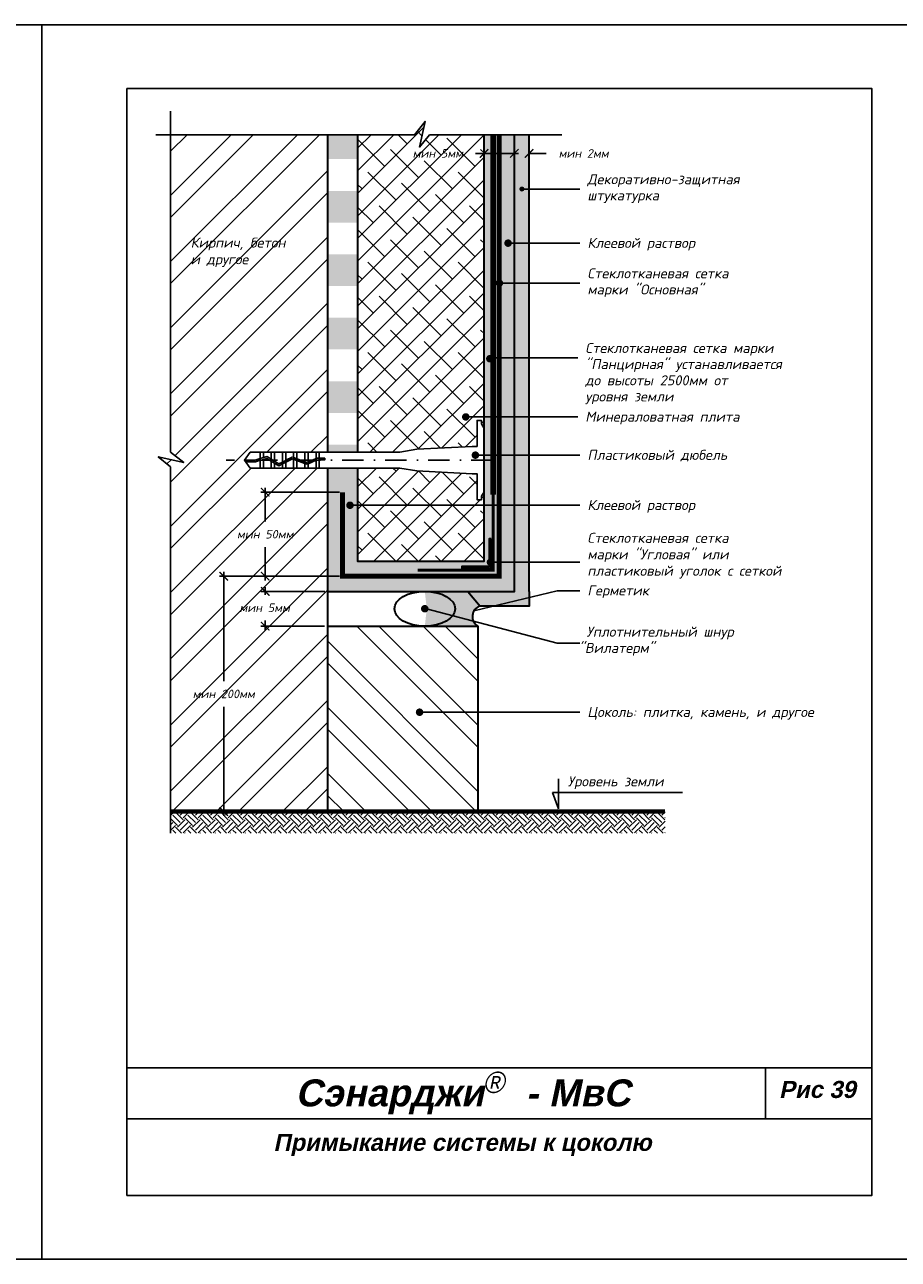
# Model space of a CAD drawing. Header units: inches. Extents: x 47 to 4151, y -1120 to 1902.
# Tile 74 of 93: x 1726 to 1932, y 610 to 900. Entities that reach past the tile are written whole.
import ezdxf

# ---------------------------------------------------------------- set-up
doc = ezdxf.new("R2010")
doc.units = ezdxf.units.IN
doc.header["$LTSCALE"] = 10
doc.header["$MEASUREMENT"] = 0
for name, pattern in [('DASHDOT', [1, 0.5, -0.25, 0, -0.25]), ('HIDDEN', [0.375, 0.25, -0.125]), ('HIDDENX2', [0.75, 0.5, -0.25])]:
    doc.linetypes.add(name, pattern=pattern)
doc.layers.add('dim', color=160, linetype='Continuous', lineweight=15)
doc.layers.add('Layer1', color=108, linetype='Continuous', lineweight=30)
for name, color, linetype in [('DUBEL', 142, 'Continuous'), ('hatch', 240, 'Continuous'), ('ndp', 242, 'Continuous'), ('ramka', 248, 'Continuous')]:
    doc.layers.add(name, color=color, linetype=linetype)
doc.layers.add('list', color=5, linetype='Continuous', plot=False)
doc.styles.add('ndp', font='ARIALBD.TTF', dxfattribs={"oblique": 12})
doc.styles.add('style2', font='romans.shx', dxfattribs={"oblique": 12})
doc.dimstyles.new('1', dxfattribs={"dimtxt": 2, "dimasz": 2, "dimexe": 1, "dimexo": 0.7, "dimgap": 2, "dimtad": 0, "dimtih": 1, "dimtoh": 1, "dimdec": 4, "dimzin": 0, "dimdsep": 46, "dimtxsty": 'style2', "dimblk": 'ARCHTICK', "dimcen": 1.5, "dimdle": 1, "dimadec": 0, "dimazin": 0, "dimtfac": 1, "dimtdec": 4, "dimtofl": 0, "dimtmove": 0, "dimatfit": 2, "dimldrblk": 'DOTSMALL', "dimfxl": 1, "dimtolj": 1, "dimtzin": 0, "dimarcsym": 0})
pattern_1 = [(45, (0, 0), (-2.651650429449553, 2.651650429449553), []), (135, (0, 0), (-7.954951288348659, 2.651650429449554), [9.375, -5.625])]

# ---------------------------------------------------------------- blocks, each defined once
blk = doc.blocks.new('_ArchTick')
at = {"layer": 'DUBEL', "color": 0, "const_width": 0.15}
blk.add_lwpolyline([(-0.5, -0.5), (0.5, 0.5)], dxfattribs=at)
blk = doc.blocks.new('*D291')
at = {"layer": 'Defpoints', "color": 0}
for p in [(1773.260551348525, 770.8175057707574), (1791.235335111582, 770.8175057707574), (1797.622059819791, 715.5329169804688)]:
    blk.add_point(p, dxfattribs=at)
at = {"layer": 'dim', "color": 0, "lineweight": -2}
for p, q in [((1773.260551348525, 771.8175057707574), (1773.260551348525, 746.1844097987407)), ((1790.535335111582, 770.8175057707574), (1772.260551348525, 770.8175057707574)), ((1773.260551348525, 714.5329169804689), (1773.260551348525, 740.1660129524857)), ((1796.922059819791, 715.5329169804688), (1772.260551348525, 715.5329169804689))]:
    blk.add_line(p, q, dxfattribs=at)
at = {"layer": 'dim', "color": 0, "lineweight": -2, "xscale": 2, "yscale": 2, "zscale": 2}
for p, rotation in [((1773.260551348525, 770.8175057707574), 90), ((1773.260551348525, 715.5329169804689), 270)]:
    blk.add_blockref('_ArchTick', p, dxfattribs=dict(at, rotation=rotation))
at = {"layer": 'dim', "color": 0, "insert": (1773.260551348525, 743.1752113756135), "char_height": 2, "attachment_point": 5, "style": 'style2'}
blk.add_mtext('\\A1;{\\fRomanS|b0|i0|c204|p2;мин 200мм}', dxfattribs=at)
blk = doc.blocks.new('_DotSmall')
at = {"layer": 'DUBEL', "color": 0, "const_width": 0.5}
blk.add_lwpolyline([(-0.0625, 0, 1), (0.0625, 0, 1)], format="xyb", close=True, dxfattribs=at)
blk = doc.blocks.new('*D290')
at = {"layer": 'Defpoints', "color": 0}
for p in [(1782.999309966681, 767.2682053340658), (1797.684559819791, 767.2682053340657), (1797.622059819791, 759.0931188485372)]:
    blk.add_point(p, dxfattribs=at)
at = {"layer": 'dim', "color": 0, "lineweight": -2}
for p, q in [((1796.984559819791, 767.2682053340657), (1781.999309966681, 767.2682053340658)), ((1782.999309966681, 768.2682053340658), (1782.999309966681, 766.423377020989)), ((1782.999309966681, 758.0931188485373), (1782.999309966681, 760.4049801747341)), ((1796.922059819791, 759.0931188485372), (1781.999309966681, 759.0931188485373))]:
    blk.add_line(p, q, dxfattribs=at)
at = {"layer": 'dim', "color": 0, "lineweight": -2, "xscale": 2, "yscale": 2, "zscale": 2}
for p, rotation in [((1782.999309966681, 767.2682053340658), 90), ((1782.999309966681, 759.0931188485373), 270)]:
    blk.add_blockref('_ArchTick', p, dxfattribs=dict(at, rotation=rotation))
at = {"layer": 'dim', "color": 0, "insert": (1782.873373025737, 763.4141785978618), "char_height": 2, "attachment_point": 5, "style": 'style2'}
blk.add_mtext('\\A1;{\\fRomanS|b0|i0|c204|p2;мин 5мм}', dxfattribs=at)
blk = doc.blocks.new('*D289')
at = {"layer": 'Defpoints', "color": 0}
for p in [(1782.999309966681, 790.5454409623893), (1801.171360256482, 790.5454409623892), (1801.171360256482, 770.8175057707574)]:
    blk.add_point(p, dxfattribs=at)
at = {"layer": 'dim', "color": 0, "lineweight": -2}
for p, q in [((1800.471360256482, 790.5454409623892), (1781.999309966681, 790.5454409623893)), ((1782.999309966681, 791.5454409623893), (1782.999309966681, 783.6906717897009)), ((1782.999309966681, 769.8175057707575), (1782.999309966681, 777.6722749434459)), ((1800.471360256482, 770.8175057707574), (1781.999309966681, 770.8175057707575))]:
    blk.add_line(p, q, dxfattribs=at)
at = {"layer": 'dim', "color": 0, "lineweight": -2, "xscale": 2, "yscale": 2, "zscale": 2}
for p, rotation in [((1782.999309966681, 790.5454409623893), 90), ((1782.999309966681, 770.8175057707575), 270)]:
    blk.add_blockref('_ArchTick', p, dxfattribs=dict(at, rotation=rotation))
at = {"layer": 'dim', "color": 0, "insert": (1782.999309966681, 780.6814733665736), "char_height": 2, "attachment_point": 5, "style": 'style2'}
blk.add_mtext('\\A1;{\\fRomanS|b0|i0|c204|p2;мин 50мм}', dxfattribs=at)
blk = doc.blocks.new('*D288')
at = {"layer": 'Defpoints', "color": 0}
for p in [(1834.433077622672, 870.1373753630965), (1834.433077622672, 868.9686773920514), (1841.531678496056, 868.3852797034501)]:
    blk.add_point(p, dxfattribs=at)
at = {"layer": 'dim', "color": 0, "lineweight": -2}
for p, q in [((1834.433077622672, 870.1373753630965), (1832.433077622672, 870.1373753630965)), ((1834.433077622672, 869.6686773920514), (1834.433077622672, 871.1373753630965)), ((1842.531678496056, 870.1373753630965), (1834.433077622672, 870.1373753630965)), ((1841.531678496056, 869.0852797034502), (1841.531678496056, 871.1373753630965))]:
    blk.add_line(p, q, dxfattribs=at)
at = {"layer": 'dim', "color": 0, "lineweight": -2, "xscale": 2, "yscale": 2, "zscale": 2, "rotation": 180}
blk.add_blockref('_ArchTick', (1834.433077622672, 870.1373753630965), dxfattribs=at)
at = {"layer": 'dim', "color": 0, "lineweight": -2, "xscale": 2, "yscale": 2, "zscale": 2}
blk.add_blockref('_ArchTick', (1841.531678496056, 870.1373753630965), dxfattribs=at)
at = {"layer": 'dim', "color": 0, "insert": (1823.556409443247, 870.1373753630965), "char_height": 2, "attachment_point": 5, "style": 'style2'}
blk.add_mtext('\\A1;{\\fRomanS|b0|i0|c204|p2;мин }5{\\fRomanS|b0|i0|c204|p2;мм}', dxfattribs=at)
blk = doc.blocks.new('*D287')
at = {"layer": 'Defpoints', "color": 0}
for p in [(1844.987133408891, 870.1373753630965), (1841.531678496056, 868.3852797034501), (1844.987133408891, 868.2684729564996)]:
    blk.add_point(p, dxfattribs=at)
at = {"layer": 'dim', "color": 0, "lineweight": -2}
for p, q in [((1841.531678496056, 870.1373753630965), (1839.531678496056, 870.1373753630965)), ((1841.531678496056, 869.0852797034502), (1841.531678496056, 871.1373753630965)), ((1844.987133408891, 868.9684729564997), (1844.987133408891, 871.1373753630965)), ((1844.987133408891, 870.1373753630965), (1848.987133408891, 870.1373753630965))]:
    blk.add_line(p, q, dxfattribs=at)
at = {"layer": 'dim', "color": 0, "lineweight": -2, "xscale": 2, "yscale": 2, "zscale": 2}
blk.add_blockref('_ArchTick', (1841.531678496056, 870.1373753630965), dxfattribs=at)
at = {"layer": 'dim', "color": 0, "lineweight": -2, "xscale": 2, "yscale": 2, "zscale": 2, "rotation": 180}
blk.add_blockref('_ArchTick', (1844.987133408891, 870.1373753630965), dxfattribs=at)
at = {"layer": 'dim', "color": 0, "insert": (1857.806754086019, 870.1373753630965), "char_height": 2, "attachment_point": 5, "style": 'style2'}
blk.add_mtext('\\A1;{\\fRomanS|b0|i0|c204|p2;мин 2мм}', dxfattribs=at)

msp = doc.modelspace()

# ---------------------------------------------------------------- hatches: boundary and pattern name
at = {"layer": 'dim'}
h = msp.add_hatch(dxfattribs=at)
h.set_pattern_fill('ANSI38', color=1, scale=30, style=0)
h.set_pattern_definition(pattern_1)
h.paths.add_polyline_path([(1834.433077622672, 874.5237367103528), (1821.62700037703, 874.5237367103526), (1819.255018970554, 871.6373980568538), (1820.567180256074, 877.6384103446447), (1818.112447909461, 874.5237367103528), (1804.720660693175, 874.5237367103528), (1804.720660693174, 799.9670572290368), (1814.627256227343, 799.9670572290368), (1818.589904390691, 800.642613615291), (1831.646411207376, 801.3239587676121), (1832.782504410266, 801.3239587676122), (1832.782504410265, 807.4326237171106), (1833.80336787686, 807.4326237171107), (1833.80336787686, 806.5909941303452), (1834.433077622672, 805.5488238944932), (1834.433077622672, 808.2416632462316), (1830.559163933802, 808.2416632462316, -1), (1829.679339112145, 808.2416632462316, -1), (1830.559163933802, 808.2416632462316), (1834.433077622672, 808.2416632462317)])
h.paths.add_polyline_path([(1816.179741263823, 871.6465737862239), (1830.933077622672, 871.6465737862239), (1830.933077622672, 868.628176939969), (1816.179741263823, 868.628176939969)], flags=24)
h = msp.add_hatch(dxfattribs=at)
h.set_pattern_fill('ANSI38', color=1, scale=30, style=0)
h.set_pattern_definition(pattern_1)
h.paths.add_polyline_path([(1834.433077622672, 787.4899729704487), (1804.720660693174, 787.4899729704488), (1804.720660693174, 774.3668062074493), (1834.433077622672, 774.366806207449)])
h.paths.add_polyline_path([(1832.782504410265, 794.884459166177), (1831.646411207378, 794.8844591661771), (1818.589904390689, 795.5658043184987), (1814.627256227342, 796.2413607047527), (1804.720660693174, 796.2413607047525), (1804.720660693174, 787.4899729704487), (1834.433077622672, 787.4899729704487), (1834.433077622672, 790.6595940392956), (1833.80336787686, 789.617423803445), (1833.80336787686, 788.775794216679), (1832.782504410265, 788.7757942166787)])
at = {"layer": 'hatch'}
h = msp.add_hatch(dxfattribs=at)
h.set_pattern_fill('ANSI32', color=256, scale=29.32749405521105, style=0)
h.set_pattern_definition([(45, (-1036.432421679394, 1562.576977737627), (-7.77662622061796, 7.776626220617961), []), (45, (-1031.248004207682, 1562.576977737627), (-7.77662622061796, 7.776626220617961), [])])
h.paths.add_polyline_path([(1797.622059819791, 874.5237367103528), (1760.756466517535, 874.5237367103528), (1760.756466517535, 799.9994688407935), (1763.871140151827, 797.5447364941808), (1757.870127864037, 798.8568977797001), (1760.756466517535, 796.484916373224), (1760.756466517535, 715.5329169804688), (1797.622059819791, 715.5329169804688), (1797.622059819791, 745.9646584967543, -0.4142135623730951), (1797.182147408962, 746.4045709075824, -0.4142135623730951), (1797.622059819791, 746.8444833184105), (1797.622059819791, 796.2413607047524), (1795.715631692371, 796.2413607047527), (1794.936408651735, 796.2413607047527), (1792.309183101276, 796.2413607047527), (1789.681957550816, 796.2413607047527), (1787.833955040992, 796.2413607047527), (1785.206729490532, 796.2413607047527), (1781.800280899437, 796.2413607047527), (1779.473530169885, 796.2413607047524), (1778.130823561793, 798.1042089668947), (1779.473530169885, 799.9670572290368), (1781.800280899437, 799.9670572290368), (1782.579503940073, 799.9670572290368), (1785.206729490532, 799.9670572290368), (1787.833955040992, 799.9670572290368), (1790.461180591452, 799.9670572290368), (1793.088406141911, 799.9670572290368), (1795.715631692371, 799.9670572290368), (1797.622059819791, 799.9670572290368)])
h.paths.add_polyline_path([(1774.716482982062, 782.1906717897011), (1791.282136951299, 782.1906717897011), (1791.282136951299, 779.1722749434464), (1774.716482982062, 779.1722749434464)], flags=24)
h.paths.add_polyline_path([(1775.679689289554, 764.6898605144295), (1790.31893064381, 764.6898605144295), (1790.31893064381, 761.6714636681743), (1775.679689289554, 761.6714636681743)], flags=24)
h.paths.add_polyline_path([(1764.014518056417, 744.6844097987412), (1782.506584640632, 744.6844097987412), (1782.506584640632, 741.666012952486), (1764.014518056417, 741.666012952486)], flags=24)
h.paths.add_polyline_path([(1765.048652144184, 842.8524498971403), (1782.086529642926, 842.6030998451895), (1782.834579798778, 846.1223991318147), (1765.796702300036, 846.3717491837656)], flags=24)
h.paths.add_polyline_path([(1764.811577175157, 846.6146309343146), (1793.636314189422, 846.2821641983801), (1794.633714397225, 850.9745632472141), (1765.808977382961, 851.3070299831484)], flags=24)
h = msp.add_hatch(dxfattribs=at)
h.set_pattern_fill('DOTS', color=256, scale=7, style=0)
h.set_pattern_definition([(0, (1006.118666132, 584.0382817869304), (0.21875, 0.4375), [0, -0.4375])])
h.paths.add_polyline_path([(1834.433077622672, 874.5237367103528), (1834.433077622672, 801.5214346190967), (1834.433077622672, 790.6595940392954), (1834.433077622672, 774.3668062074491), (1804.720660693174, 774.3668062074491), (1804.720660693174, 796.2413607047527), (1797.622059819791, 796.2413607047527), (1797.622059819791, 767.2682053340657), (1841.531678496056, 767.2682053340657), (1841.531678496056, 874.5237367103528)])
h.paths.add_polyline_path([(1836.064313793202, 779.5739831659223), (1836.064313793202, 774.528475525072, -0.3248751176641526), (1836.368218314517, 774.1101158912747, -0.3248751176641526), (1836.064313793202, 773.6917562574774), (1836.064313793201, 772.7355700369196), (1829.225900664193, 772.7355700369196), (1829.225900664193, 773.143379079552), (1835.656504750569, 773.143379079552), (1835.656504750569, 773.764215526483, -0.2301352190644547), (1835.488393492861, 774.1101158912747, -0.2301352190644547), (1835.656504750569, 774.4560162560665), (1835.656504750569, 779.5739831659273)], flags=16)
h.paths.add_polyline_path([(1804.720660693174, 801.7253896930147), (1797.622059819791, 801.7253896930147), (1797.622059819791, 799.9670572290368), (1804.720660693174, 799.9670572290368)], flags=17)
h.paths.add_polyline_path([(1804.720660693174, 816.6282003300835), (1797.622059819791, 816.6282003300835), (1797.622059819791, 809.1767950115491), (1804.720660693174, 809.1767950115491)])
h.paths.add_polyline_path([(1804.720660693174, 831.5310109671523), (1797.622059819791, 831.5310109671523), (1797.622059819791, 824.0796056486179), (1804.720660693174, 824.0796056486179)], flags=17)
h.paths.add_polyline_path([(1804.720660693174, 846.4338216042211), (1797.622059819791, 846.4338216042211), (1797.622059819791, 838.9824162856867), (1804.720660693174, 838.9824162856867)], flags=17)
h.paths.add_polyline_path([(1804.720660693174, 861.3366322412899), (1797.622059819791, 861.3366322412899), (1797.622059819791, 853.8852269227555), (1804.720660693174, 853.8852269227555)], flags=17)
h.paths.add_polyline_path([(1804.720660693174, 874.5237367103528), (1797.622059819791, 874.5237367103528), (1797.622059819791, 868.7880375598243), (1804.720660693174, 868.7880375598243)], flags=17)
h = msp.add_hatch(dxfattribs=at)
h.set_pattern_fill('AR-CONC', color=256, scale=0.293274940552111, style=0)
h.set_pattern_definition([(49.99999999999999, (-1036.432421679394, 1248.166111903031), (2.103544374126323, -0.1840362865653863), [0.2199562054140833, -2.419518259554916]), (355, (-1036.432421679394, 1248.166111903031), (-0.406922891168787, 2.205991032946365), [0.1759649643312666, -1.935614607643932]), (100.4514, (-1036.257126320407, 1248.150775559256), (1.696623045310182, 2.021953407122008), [0.1869340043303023, -2.05627411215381]), (46.18420000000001, (-1036.432421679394, 1248.752661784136), (3.129950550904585, -0.4854257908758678), [0.3299343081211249, -3.629277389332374]), (96.6356, (-1036.171592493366, 1248.712209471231), (2.741131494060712, 2.85684360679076), [0.2804010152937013, -3.084410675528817]), (351.1842, (-1036.432421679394, 1248.752661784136), (2.741129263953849, 2.856845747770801), [0.2639474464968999, -2.903421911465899]), (21, (-1036.139146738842, 1248.60602431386), (1.750578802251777, -1.180780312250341), [0.2199562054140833, -2.419518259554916]), (326.0000000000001, (-1036.139146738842, 1248.60602431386), (0.7135828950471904, 2.126683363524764), [0.1759649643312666, -1.935614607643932]), (71.4514, (-1035.993265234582, 1248.507625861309), (2.464162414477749, 0.9459011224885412), [0.1869340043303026, -2.056274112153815]), (37.50000000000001, (-1036.432421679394, 1248.166111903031), (0.03566180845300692, 0.9762942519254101), [0, -1.912152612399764, 0, -1.964942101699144, 0, -1.942946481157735]), (7.499999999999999, (-1036.432421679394, 1248.166111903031), (0.7715170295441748, 1.156710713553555), [0, -1.120310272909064, 0, -1.868161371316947, 0, -0.7405192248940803]), (327.5, (-1037.086424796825, 1248.166111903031), (1.565567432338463, -0.06614778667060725), [0, -0.7331873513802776, 0, -2.287544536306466, 0, -3.035395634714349]), (317.5, (-1037.379699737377, 1248.166111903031), (1.710338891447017, 0.2935828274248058), [0, -0.9531435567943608, 0, -1.519164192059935, 0, -2.155570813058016])])
h.paths.add_polyline_path([(1844.987133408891, 810.8284072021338), (1844.987133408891, 874.5237367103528), (1841.531678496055, 874.5237367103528), (1841.531678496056, 767.2682053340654), (1830.622670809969, 767.2682053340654), (1833.486208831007, 763.8127504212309), (1844.987133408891, 763.8127504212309), (1844.987133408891, 767.2682053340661)])
h = msp.add_hatch(color=256, dxfattribs=at)
edge = h.paths.add_edge_path()
edge.add_arc((1834.248604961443, 761.347510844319), 2.580436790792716, 107.1846646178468, 240.8853025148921, ccw=False)
edge.add_line((1833.486208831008, 763.8127504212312), (1830.622670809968, 767.2682053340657))
edge.add_line((1830.622670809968, 767.2682053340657), (1821.434249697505, 767.2682053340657))
edge.add_ellipse((1820.493555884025, 763.1806620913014), major_axis=(-7.140105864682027, 0), ratio=0.5724765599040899, start_angle=90, end_angle=270, ccw=False)
edge.add_line((1821.434249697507, 759.0931188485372), (1832.993068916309, 759.0931188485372))
h = msp.add_hatch(dxfattribs=at)
h.set_pattern_fill('ANSI32', color=256, scale=29.32749405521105, angle=90, style=0)
h.set_pattern_definition([(135, (-1036.432421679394, 1562.576977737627), (-7.776626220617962, -7.776626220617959), []), (135, (-1036.432421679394, 1567.761395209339), (-7.776626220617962, -7.776626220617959), [])])
h.paths.add_polyline_path([(1832.993068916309, 738.8788511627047), (1819.707024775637, 738.8788511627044, -1), (1818.827199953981, 738.8788511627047, -1), (1819.707024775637, 738.8788511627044), (1832.993068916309, 738.8788511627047), (1832.993068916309, 746.4045709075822), (1798.061972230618, 746.4045709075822, -0.4142135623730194), (1797.622059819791, 745.9646584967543), (1797.622059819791, 715.5329169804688), (1832.993068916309, 715.5329169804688)])
h.paths.add_polyline_path([(1832.99306891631, 759.0931188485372), (1797.622059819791, 759.0931188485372), (1797.622059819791, 746.8444833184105, -0.4142135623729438), (1798.061972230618, 746.4045709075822), (1832.993068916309, 746.4045709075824)])
h = msp.add_hatch(dxfattribs=at)
h.set_pattern_fill('EARTH', color=256, scale=10, angle=45, style=0)
h.set_pattern_definition([(45, (-1036.432421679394, 1562.576977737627), (2.220446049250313e-16, 3.535533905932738), [2.5, -2.5]), (45, (-1037.095334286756, 1563.239890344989), (2.220446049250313e-16, 3.535533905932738), [2.5, -2.5]), (45, (-1037.758246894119, 1563.902802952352), (2.220446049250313e-16, 3.535533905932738), [2.5, -2.5]), (135, (-1037.758246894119, 1564.344744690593), (-3.535533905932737, 4.440892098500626e-16), [2.5, -2.5]), (135, (-1037.095334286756, 1565.007657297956), (-3.535533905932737, 4.440892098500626e-16), [2.5, -2.5]), (135, (-1036.432421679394, 1565.670569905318), (-3.535533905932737, 4.440892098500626e-16), [2.5, -2.5])])
h.paths.add_polyline_path([(1876.956030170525, 715.5329169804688), (1760.756466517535, 715.5329169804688), (1760.756466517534, 710.4551395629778), (1876.956030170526, 710.455139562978)])
at = {"layer": 'Layer1'}
msp.add_hatch(color=256, dxfattribs=at).paths.add_polyline_path([(1836.064313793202, 779.5739831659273), (1835.656504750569, 779.5739831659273), (1835.656504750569, 773.143379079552), (1829.225900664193, 773.143379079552), (1829.225900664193, 772.7355700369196), (1836.064313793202, 772.7355700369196)])

# ---------------------------------------------------------------- linework, layer by layer
at = {"layer": 'DUBEL', "linetype": 'DASHDOT'}
msp.add_line((1836.385875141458, 798.1042089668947), (1773.818275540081, 798.1042089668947), dxfattribs=at)
at = {"layer": 'DUBEL', "linetype": 'HIDDEN', "const_width": 1.173099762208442}
msp.add_lwpolyline([(1801.171360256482, 790.5454409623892), (1801.171360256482, 770.8175057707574), (1837.982378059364, 770.8175057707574), (1837.982378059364, 874.5237367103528)], dxfattribs=at)
at = {"layer": 'DUBEL'}
msp.add_lwpolyline([(1831.646411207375, 794.8844591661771), (1832.782504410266, 794.8844591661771), (1832.782504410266, 788.7757942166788), (1833.80336787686, 788.7757942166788), (1833.80336787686, 789.6174238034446), (1834.433077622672, 790.6595940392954), (1834.433077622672, 805.5488238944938), (1833.80336787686, 806.5909941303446), (1833.80336787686, 807.4326237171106), (1832.782504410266, 807.4326237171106), (1832.782504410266, 801.3239587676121), (1831.646411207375, 801.3239587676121), (1818.58990439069, 800.6426136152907), (1814.627256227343, 799.9670572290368), (1795.715631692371, 799.9670572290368), (1795.715631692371, 798.5190892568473), (1797.006033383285, 798.5190892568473), (1797.006033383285, 798.1236585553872), (1795.715631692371, 798.1236585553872), (1795.715631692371, 798.5190892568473), (1795.715631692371, 796.2413607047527), (1794.936408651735, 796.2413607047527), (1794.936408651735, 798.044509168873), (1795.113004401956, 798.1236585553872), (1795.715631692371, 798.1042089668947), (1795.715631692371, 798.5190892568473), (1795.028441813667, 798.5190892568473), (1794.936408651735, 798.4778404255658), (1794.936408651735, 799.9670572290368), (1795.715631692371, 799.9670572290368), (1793.088406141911, 799.9670572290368), (1793.088406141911, 797.6495743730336), (1794.936408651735, 798.4778404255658), (1792.824861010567, 797.5314546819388), (1792.309183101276, 797.7205185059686), (1792.309183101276, 799.9670572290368), (1793.088406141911, 799.9670572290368), (1790.461180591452, 799.9670572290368), (1790.461180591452, 798.3980546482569), (1792.309183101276, 797.7205185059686), (1789.681957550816, 798.683742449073), (1789.681957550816, 799.9670572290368), (1790.461180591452, 799.9670572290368), (1787.833955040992, 799.9670572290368), (1787.833955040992, 798.1042089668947), (1789.357264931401, 798.8027850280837), (1787.054732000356, 797.6366272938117), (1787.054732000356, 799.9670572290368), (1787.833955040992, 799.9670572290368), (1785.206729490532, 799.9670572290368), (1785.206729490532, 798.1042089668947), (1785.206729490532, 797.8322851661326), (1786.21157397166, 797.2095952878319), (1787.054732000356, 797.6366272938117), (1786.21157397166, 797.2095952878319), (1784.427506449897, 798.3151601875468), (1784.427506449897, 799.9670572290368), (1785.206729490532, 799.9670572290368), (1782.579503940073, 799.9670572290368), (1782.579503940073, 798.6799804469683), (1783.432162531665, 798.9319626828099), (1784.427506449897, 798.3151601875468), (1783.432162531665, 798.9319626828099), (1782.579503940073, 798.6799804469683), (1782.579503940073, 799.9670572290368), (1781.800280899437, 799.9670572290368), (1781.800280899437, 798.44970027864), (1782.579503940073, 798.6799804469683), (1781.800280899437, 798.44970027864), (1781.800280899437, 799.9670572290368), (1779.473530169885, 799.9670572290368), (1778.130823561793, 798.1042089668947), (1780.631205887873, 798.1042089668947), (1781.800280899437, 798.44970027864), (1781.800280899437, 798.1042089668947), (1780.688412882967, 797.7087782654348), (1778.415842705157, 797.7087782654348), (1778.130823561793, 798.1042089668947), (1779.473530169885, 796.2413607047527), (1781.800280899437, 796.2413607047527), (1781.800280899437, 798.0373634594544), (1782.579503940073, 798.2676436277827), (1782.579503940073, 796.2413607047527), (1782.579503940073, 798.1042089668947), (1782.579503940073, 798.2676436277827), (1783.374401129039, 798.5025559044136), (1784.427506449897, 797.8499593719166), (1784.427506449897, 796.2413607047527), (1781.800280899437, 796.2413607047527), (1785.206729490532, 796.2413607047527), (1785.206729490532, 797.3670843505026), (1784.427506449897, 797.8499593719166), (1786.192086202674, 796.7564708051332), (1787.054732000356, 797.1933727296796), (1787.054732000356, 796.2413607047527), (1785.206729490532, 796.2413607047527), (1787.833955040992, 796.2413607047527), (1787.833955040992, 797.5880237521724), (1787.054732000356, 797.1933727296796), (1789.382559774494, 798.3723414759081), (1790.461180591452, 797.9768849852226), (1790.461180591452, 796.2413607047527), (1787.833955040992, 796.2413607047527), (1789.681957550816, 796.2413607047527), (1789.681957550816, 798.1042089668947), (1789.681957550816, 798.2625727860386), (1789.681957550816, 796.2413607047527), (1792.309183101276, 796.2413607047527), (1792.309183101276, 797.2993488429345), (1790.461180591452, 797.9768849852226), (1792.839786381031, 797.104812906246), (1793.088406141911, 797.2162431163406), (1793.088406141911, 796.2413607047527), (1793.088406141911, 797.2162431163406), (1794.936408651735, 798.044509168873), (1794.936408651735, 796.2413607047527), (1792.309183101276, 796.2413607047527), (1795.715631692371, 796.2413607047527), (1814.627256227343, 796.2413607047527), (1818.58990439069, 795.5658043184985), (1831.646411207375, 794.8844591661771)], close=True, dxfattribs=at)
at = {"layer": 'hatch'}
for points in [[(1760.756466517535, 880.0741562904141), (1760.756466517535, 799.999468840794), (1763.871140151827, 797.5447364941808), (1757.870127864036, 798.8568977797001), (1760.756466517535, 796.4849163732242), (1760.756466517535, 710.4551395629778)], [(1757.285203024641, 874.5237367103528), (1818.112447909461, 874.5237367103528), (1820.567180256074, 877.6384103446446), (1819.255018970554, 871.6373980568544), (1821.62700037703, 874.5237367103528), (1852.655168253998, 874.5237367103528)]]:
    msp.add_lwpolyline(points, dxfattribs=at)
at = {"layer": 'hatch', "const_width": 1}
msp.add_lwpolyline([(1760.756466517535, 715.5329169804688), (1876.956030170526, 715.5329169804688)], dxfattribs=at)
at = {"layer": 'Layer1'}
for p, q in [((1797.622059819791, 874.5237367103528), (1797.622059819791, 799.9670572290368)), ((1804.720660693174, 874.5237367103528), (1804.720660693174, 799.9670572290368)), ((1834.433077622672, 801.5214346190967), (1834.433077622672, 874.5237367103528)), ((1797.622059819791, 796.2413607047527), (1797.622059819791, 715.5329169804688)), ((1830.622670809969, 767.2682053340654), (1833.486208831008, 763.8127504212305)), ((1797.622059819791, 759.0931188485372), (1832.993068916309, 759.0931188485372)), ((1832.993068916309, 759.0931188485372), (1832.993068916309, 715.5329169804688))]:
    msp.add_line(p, q, dxfattribs=at)
for points in [[(1797.622059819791, 767.2682053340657), (1841.531678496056, 767.2682053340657), (1841.531678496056, 874.5237367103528)], [(1844.987133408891, 767.2682053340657), (1844.987133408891, 767.2682053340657), (1844.987133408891, 874.5237367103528)], [(1844.987133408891, 767.2682053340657), (1844.987133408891, 767.2682053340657), (1844.987133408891, 810.8284072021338)], [(1804.720660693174, 796.2413607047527), (1804.720660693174, 774.3668062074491), (1834.433077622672, 774.3668062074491), (1834.433077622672, 801.5214346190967)], [(1844.987133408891, 767.2682053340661), (1844.987133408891, 763.8127504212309), (1833.486208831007, 763.8127504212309)]]:
    msp.add_lwpolyline(points, dxfattribs=at)
at = {"layer": 'Layer1', "linetype": 'HIDDENX2', "const_width": 1.3}
msp.add_lwpolyline([(1836.568218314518, 789.9574552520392), (1836.568218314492, 874.5237367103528)], dxfattribs=at)
at = {"layer": 'Layer1', "linetype": 'HIDDEN'}
msp.add_lwpolyline([(1836.568218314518, 789.9574552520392, 0.75, 0.75, 0), (1836.568218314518, 772.2316655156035, 0.75, 0.75, 0), (1818.842428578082, 772.2316655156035, 0.75, 0.75, 0)], format="xyseb", dxfattribs=at)
at = {"layer": 'Layer1'}
msp.add_lwpolyline([(1836.064313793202, 779.5739831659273), (1835.656504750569, 779.5739831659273), (1835.656504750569, 773.143379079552), (1829.225900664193, 773.143379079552), (1829.225900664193, 772.7355700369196), (1836.064313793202, 772.7355700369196)], close=True, dxfattribs=at)
at = {"layer": 'Layer1', "const_width": 0.8798248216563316}
msp.add_lwpolyline([(1835.488393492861, 774.1101158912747, 1), (1836.368218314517, 774.1101158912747, 1)], format="xyb", close=True, dxfattribs=at)
at = {"layer": 'Layer1'}
msp.add_arc((1834.248604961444, 761.347510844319), 2.580436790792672, 107.1846646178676, 240.885302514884, dxfattribs=at)
msp.add_ellipse((1820.493555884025, 763.1806620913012), major_axis=(-7.140105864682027, 0), ratio=0.5724765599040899, dxfattribs=at)
at = {"layer": 'list'}
for points in [[(1520.523750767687, 610.3704588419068), (1730.523750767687, 610.3704588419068), (1730.523750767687, 900.3704588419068), (1520.523750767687, 900.3704588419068)], [(1730.523750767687, 610.3704588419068), (1940.523750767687, 610.3704588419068), (1940.523750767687, 900.3704588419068), (1730.523750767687, 900.3704588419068)]]:
    msp.add_lwpolyline(points, close=True, dxfattribs=at)
at = {"layer": 'ndp'}
for p, q in [((1843.307258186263, 861.7737423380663), (1856.942237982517, 861.7737423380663)), ((1840.063705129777, 849.057526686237), (1856.942237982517, 849.057526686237)), ((1838.014178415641, 839.6753573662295), (1856.942237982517, 839.6753573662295)), ((1836.160135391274, 822.1183075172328), (1856.461564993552, 822.1183075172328)), ((1830.104026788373, 808.2416632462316), (1856.447496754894, 808.2416632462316)), ((1832.378229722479, 799.2616887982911), (1856.942237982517, 799.2616887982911)), ((1802.921288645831, 787.4899729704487), (1856.942237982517, 787.4899729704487)), ((1836.368218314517, 774.1101158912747), (1856.942237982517, 774.1101158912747)), ((1832.043786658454, 762.6881936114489), (1851.588976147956, 767.419432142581)), ((1851.588976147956, 767.419432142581), (1856.942237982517, 767.419432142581)), ((1851.588976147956, 755.0986110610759), (1820.933468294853, 763.1806620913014)), ((1851.588976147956, 755.0986110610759), (1856.942237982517, 755.0986110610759)), ((1819.707024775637, 738.8788511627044), (1856.942237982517, 738.8788511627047)), ((1851.890815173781, 723.2431104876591), (1851.890815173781, 716.211701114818)), ((1850.46669162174, 720.0531977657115), (1881.054710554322, 720.0531977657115)), ((1851.890815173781, 716.211701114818), (1850.46669162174, 720.0531977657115))]:
    msp.add_line(p, q, dxfattribs=at)
for points, const_width in [([(1843.01398324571, 861.7737423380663, 1), (1843.600533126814, 861.7737423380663, 1)], 0.586549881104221), ([(1839.62379271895, 849.057526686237, 1), (1840.503617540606, 849.057526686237, 1)], 0.8798248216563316), ([(1837.574266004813, 839.6753573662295, 1), (1838.45409082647, 839.6753573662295, 1)], 0.8798248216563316), ([(1835.335833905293, 821.9043730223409, 1), (1836.21565872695, 821.9043730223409, 1)], 0.8798248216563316), ([(1829.679339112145, 808.2416632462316, 1), (1830.559163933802, 808.2416632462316, 1)], 0.8798248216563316), ([(1831.938317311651, 799.2616887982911, 1), (1832.818142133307, 799.2616887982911, 1)], 0.8798248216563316), ([(1802.481376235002, 787.4899729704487, 1), (1803.361201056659, 787.4899729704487, 1)], 0.8798248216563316), ([(1820.053643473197, 763.1806620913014, 1), (1820.933468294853, 763.1806620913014, 1)], 0.8798248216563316), ([(1818.827199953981, 738.8788511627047, 1), (1819.707024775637, 738.8788511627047, 1)], 0.8798248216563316)]:
    msp.add_lwpolyline(points, format="xyb", close=True, dxfattribs=dict(at, const_width=const_width))
at = {"layer": 'ramka'}
for p, q in [((1925.523750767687, 655.3704588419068), (1750.523750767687, 655.3704588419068)), ((1900.523750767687, 655.3704588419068), (1900.523750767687, 643.3704588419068)), ((1925.523750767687, 643.3704588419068), (1750.523750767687, 643.3704588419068))]:
    msp.add_line(p, q, dxfattribs=at)
msp.add_lwpolyline([(1750.523750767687, 625.3704588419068), (1925.523750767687, 625.3704588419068), (1925.523750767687, 885.3704588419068), (1750.523750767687, 885.3704588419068)], close=True, dxfattribs=at)

# ---------------------------------------------------------------- texts
at = {"layer": 'ndp', "oblique": 12}
for s, height, style, p in [('Декоративно-защитная', 2.346199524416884, 'style2', (1858.695071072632, 862.8977475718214)), ('штукатурка', 2.346199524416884, 'style2', (1858.695071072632, 859.0991388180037)), ('Кирпич, бетон', 2.346199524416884, 'style2', (1765.479215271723, 848.0125305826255)), ('Клеевой раствор', 2.346199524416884, 'style2', (1858.695071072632, 847.9445100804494)), ('и другое', 2.346199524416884, 'style2', (1765.479215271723, 844.0963912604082)), ('Стеклотканевая сетка', 2.346199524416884, 'style2', (1858.695071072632, 840.7993625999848)), ('марки "Основная"', 2.346199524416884, 'style2', (1858.695071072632, 837.0007538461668)), ('Стеклотканевая сетка марки', 2.346199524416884, 'style2', (1858.214398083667, 823.2604524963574)), ('"Панцирная" устанавливается', 2.346199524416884, 'style2', (1858.214398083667, 819.4618437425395)), ('до высоты 2500мм от ', 2.346199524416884, 'style2', (1858.214398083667, 815.6632349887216)), ('уровня земли', 2.346199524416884, 'style2', (1858.214398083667, 811.8646262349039)), ('Минераловатная плита', 2.346199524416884, 'style2', (1858.200329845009, 807.1286466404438)), ('Пластиковый дюбель', 2.346199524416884, 'style2', (1858.695071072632, 798.1486721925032)), ('Клеевой раствор', 2.346199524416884, 'style2', (1858.695071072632, 786.3769563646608)), ('Стеклотканевая сетка', 2.346199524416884, 'style2', (1858.695071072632, 778.6591656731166)), ('марки "Угловая" или', 2.346199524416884, 'style2', (1858.695071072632, 774.7903137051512)), ('пластиковый уголок с сеткой', 2.346199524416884, 'style2', (1858.695071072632, 770.9214617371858)), ('Герметик', 2.346199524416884, 'style2', (1858.695071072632, 766.3064155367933)), ('Уплотнительный шнур', 2.346199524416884, 'style2', (1858.503644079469, 756.6111871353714)), (' "Вилатерм"', 2.346199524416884, 'style2', (1855.149474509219, 752.8125783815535)), ('Цоколь: плитка, камень, и другое', 2.346199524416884, 'style2', (1858.695071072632, 737.7658345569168)), ('Уровень земли', 2.346199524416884, 'style2', (1854.098506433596, 721.4728865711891)), ('Сэнарджи    - МвС', 6.33260053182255, 'ndp', (1790.100420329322, 646.2947964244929)), ('Рис 39', 4, 'ndp', (1903.727130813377, 648.2725101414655)), ('Примыкание системы к цоколю', 4, 'ndp', (1784.938114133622, 635.8328758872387))]:
    msp.add_text(s, height=height, dxfattribs=dict(at, style=style)).set_placement(p)
at = {"layer": 'ndp', "insert": (1834.1632234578, 654.4338811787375), "char_height": 5, "attachment_point": 1, "style": 'style2'}
msp.add_mtext('{\\fCentury Gothic|b0|i0|c204|p32;®}', dxfattribs=at)

# ---------------------------------------------------------------- dimensions: what is measured, and where the dimension line sits
at = {"layer": 'dim'}
for base, p2, text, picture, middle in [((1834.433077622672, 870.1373753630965), (1834.433077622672, 868.9686773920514), '{\\fRomanS|b0|i0|c204|p2;мин }5{\\fRomanS|b0|i0|c204|p2;мм}', '*D288', (1823.556409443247, 870.1373753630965)), ((1844.987133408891, 870.1373753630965), (1844.987133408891, 868.2684729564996), '{\\fRomanS|b0|i0|c204|p2;мин 2мм}', '*D287', (1857.806754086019, 870.1373753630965))]:
    dim = msp.add_linear_dim(base=base, p1=(1841.531678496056, 868.3852797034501), p2=p2, text=text, dimstyle='1', dxfattribs=at)
    dim.commit()
    dim.dimension.update_dxf_attribs({"geometry": picture, "text_midpoint": middle})
for base, p1, p2, text, picture, middle in [((1782.999309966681, 790.5454409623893), (1801.171360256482, 770.8175057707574), (1801.171360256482, 790.5454409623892), '{\\fRomanS|b0|i0|c204|p2;мин 50мм}', '*D289', (1782.999309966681, 780.6814733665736)), ((1773.260551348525, 770.8175057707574), (1797.622059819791, 715.5329169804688), (1791.235335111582, 770.8175057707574), '{\\fRomanS|b0|i0|c204|p2;мин 200мм}', '*D291', (1773.260551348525, 743.1752113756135))]:
    dim = msp.add_linear_dim(base=base, p1=p1, p2=p2, angle=90, text=text, dimstyle='1', dxfattribs=at)
    dim.commit()
    dim.dimension.update_dxf_attribs({"geometry": picture, "text_midpoint": middle})
dim = msp.add_linear_dim(base=(1782.999309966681, 767.2682053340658), p1=(1797.622059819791, 759.0931188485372), p2=(1797.684559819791, 767.2682053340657), angle=90, text='{\\fRomanS|b0|i0|c204|p2;мин 5мм}', dimstyle='1', override={"dimtmove": 2}, dxfattribs=at)
dim.commit()
dim.dimension.update_dxf_attribs({"geometry": '*D290', "text_midpoint": (1782.873373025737, 763.4141785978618), "dimtype": 160})

doc.saveas('drawing.dxf')
